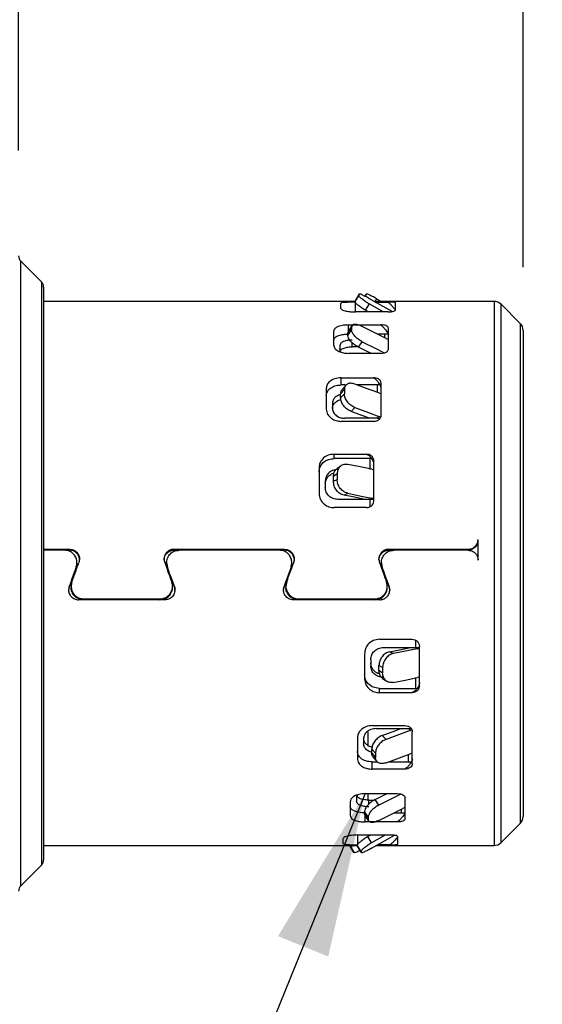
# Model space of a CAD drawing. Header units: millimetres. Extents: x 6 to 273, y 6 to 210.
# Tile 6 of 14: x 107 to 118, y 71 to 91. Entities that reach past the tile are written whole.
import ezdxf

# ---------------------------------------------------------------- set-up
doc = ezdxf.new("R2010")
doc.units = ezdxf.units.MM
doc.linetypes.add('SLD-Solid', pattern=[0])
doc.layers.add('DIMENSIONS', color=140, linetype='SLD-Solid', lineweight=25)
doc.layers.add('TEXT', color=140, linetype='SLD-Solid', lineweight=25)
doc.styles.add('SLDTEXTSTYLE0', font='TXT', dxfattribs={"width": 0.7})
doc.dimstyles.new('SLDDIMSTYLE0', dxfattribs={"dimtxt": 2.158008, "dimasz": 3.302, "dimexe": 0, "dimexo": 0.0625, "dimgap": 0.539502, "dimtad": 0, "dimtih": 1, "dimtoh": 1, "dimdec": 1, "dimrnd": 1e-09, "dimzin": 4, "dimdsep": 46, "dimtxsty": 'SLDTEXTSTYLE0', "dimsah": 1, "dimcen": 0.09, "dimadec": 0, "dimazin": 1, "dimtfac": 1, "dimtdec": 1, "dimtofl": 0, "dimtmove": 0, "dimatfit": 3, "dimfxl": 0, "dimfrac": 2, "dimtolj": 1, "dimtzin": 12, "dimarcsym": 0})
doc.dimstyles.new('SLDDIMSTYLE1', dxfattribs={"dimtxt": 2.158008, "dimasz": 3.302, "dimexe": 0, "dimexo": 0.0625, "dimgap": 0.539502, "dimtad": 0, "dimtih": 1, "dimtoh": 1, "dimdec": 1, "dimrnd": 1e-09, "dimzin": 12, "dimdsep": 46, "dimtxsty": 'SLDTEXTSTYLE0', "dimsah": 1, "dimcen": 0.09, "dimadec": 0, "dimazin": 3, "dimtfac": 1, "dimtdec": 1, "dimtofl": 0, "dimtmove": 0, "dimatfit": 3, "dimfxl": 0, "dimfrac": 2, "dimtolj": 1, "dimtzin": 12, "dimarcsym": 0})
doc.dimstyles.new('SLDDIMSTYLE2', dxfattribs={"dimtxt": 0.18, "dimasz": 3.302, "dimexe": 0, "dimexo": 0.0625, "dimgap": 0, "dimtad": 0, "dimtih": 1, "dimtoh": 1, "dimdec": 0, "dimrnd": 1e-09, "dimzin": 0, "dimdsep": 46, "dimtxsty": 'Standard', "dimsah": 1, "dimcen": 0.09, "dimadec": 0, "dimazin": 0, "dimtfac": 3.302, "dimtdec": 0, "dimtofl": 0, "dimtmove": 0, "dimatfit": 3, "dimfxl": 0, "dimfrac": 2, "dimtolj": 1, "dimtzin": 0, "dimarcsym": 0})

# ---------------------------------------------------------------- blocks, each defined once
blk = doc.blocks.new('_D_1')
at = {"layer": 'DIMENSIONS'}
for p, q in [((67.243, 85.948), (67.243, 110.845)), ((117.243, 86.239), (117.243, 110.845)), ((67.243, 107.67), (88.231, 107.67)), ((91.155, 107.67), (90.43, 107.67)), ((90.43, 107.67), (90.43, 104.241)), ((97.568, 107.67), (98.292, 107.67)), ((98.292, 107.67), (98.292, 104.241)), ((117.243, 107.67), (100.492, 107.67)), ((90.43, 104.241), (91.155, 104.241)), ((98.292, 104.241), (97.568, 104.241))]:
    blk.add_line(p, q, dxfattribs=at)
for points in [[(67.243, 107.67), (70.545, 107.162), (70.545, 108.178)], [(117.243, 107.67), (113.941, 108.178), (113.941, 107.162)]]:
    blk.add_solid(points, dxfattribs=at)
at = {"layer": 'DIMENSIONS', "char_height": 2.1167, "attachment_point": 1, "style": 'SLDTEXTSTYLE0'}
for s, insert in [('50.0', (91.155, 110.882)), ('1.97', (91.155, 106.969))]:
    blk.add_mtext(s, dxfattribs=dict(at, insert=insert))
blk = doc.blocks.new('_D_2')
at = {"layer": 'DIMENSIONS'}
for p, q in [((107.143, 88.572), (107.143, 102.082)), ((117.243, 86.239), (117.243, 102.082)), ((107.143, 98.907), (117.243, 98.907)), ((117.243, 98.907), (121.83, 98.907)), ((124.754, 98.907), (124.029, 98.907)), ((124.029, 98.907), (124.029, 95.477)), ((131.167, 98.907), (131.892, 98.907)), ((131.892, 98.907), (131.892, 95.477)), ((124.029, 95.477), (124.754, 95.477)), ((131.892, 95.477), (131.167, 95.477))]:
    blk.add_line(p, q, dxfattribs=at)
for points in [[(107.143, 98.907), (110.445, 98.399), (110.445, 99.415)], [(117.243, 98.907), (113.941, 99.415), (113.941, 98.399)]]:
    blk.add_solid(points, dxfattribs=at)
at = {"layer": 'DIMENSIONS', "char_height": 2.1167, "attachment_point": 1, "style": 'SLDTEXTSTYLE0'}
for s, insert in [('10.1', (124.754, 102.119)), ('0.40', (124.754, 98.206))]:
    blk.add_mtext(s, dxfattribs=dict(at, insert=insert))
blk = doc.blocks.new('_D_3')
at = {"layer": 'DIMENSIONS'}
for p, q in [((117.93, 85.552), (133.449, 85.552)), ((130.274, 85.552), (130.274, 74.652)), ((117.93, 74.652), (133.449, 74.652)), ((130.274, 69.436), (130.274, 74.652)), ((136.624, 69.436), (130.274, 69.436)), ((139.704, 69.436), (138.979, 69.436)), ((138.979, 69.436), (138.979, 66.006)), ((146.117, 69.436), (146.841, 69.436)), ((146.841, 69.436), (146.841, 66.006)), ((138.979, 66.006), (139.704, 66.006)), ((146.841, 66.006), (146.117, 66.006))]:
    blk.add_line(p, q, dxfattribs=at)
for points in [[(130.274, 85.552), (129.766, 82.25), (130.782, 82.25)], [(130.274, 74.652), (130.782, 77.954), (129.766, 77.954)]]:
    blk.add_solid(points, dxfattribs=at)
at = {"layer": 'DIMENSIONS', "char_height": 2.1167, "attachment_point": 1, "style": 'SLDTEXTSTYLE0'}
for s, insert in [('%%c', (138.075, 72.648)), ('10.9', (141.333, 72.648)), ('0.43', (139.704, 68.735))]:
    blk.add_mtext(s, dxfattribs=dict(at, insert=insert))

msp = doc.modelspace()

# ---------------------------------------------------------------- linework, layer by layer
for p, q in [((107.599, 85.946), (107.187, 86.358)), ((107.187, 73.846), (107.187, 86.358)), ((107.599, 85.946), (107.599, 74.258)), ((107.643, 85.839), (107.643, 80.102)), ((113.953, 85.692), (113.878, 85.563)), ((113.878, 85.545), (113.953, 85.672)), ((113.953, 85.692), (113.953, 85.672)), ((113.961, 85.702), (113.955, 85.693)), ((114.076, 85.654), (114.098, 85.692)), ((114.106, 85.702), (114.077, 85.653)), ((114.279, 85.552), (114.31, 85.606)), ((114.31, 85.606), (114.406, 85.552)), ((113.878, 85.552), (107.643, 85.552)), ((113.59, 85.509), (113.59, 85.415)), ((113.878, 85.545), (113.878, 85.563)), ((113.89, 85.34), (113.89, 85.538)), ((114.09, 85.373), (114.165, 85.5)), ((116.66, 85.552), (114.261, 85.552)), ((114.284, 85.538), (114.54, 85.538)), ((114.69, 85.38), (114.69, 85.526)), ((116.66, 85.552), (116.66, 74.652)), ((117.185, 85.11), (116.802, 85.493)), ((116.802, 83.914), (116.802, 85.493)), ((114.54, 85.34), (113.89, 85.34)), ((114.148, 85.34), (114.09, 85.373)), ((113.809, 85.038), (113.734, 84.921)), ((113.821, 85.073), (113.743, 84.951)), ((113.746, 85.08), (114.396, 85.08)), ((113.746, 84.957), (113.746, 85.08)), ((113.809, 85.038), (113.809, 84.98)), ((114.546, 84.597), (114.546, 85.018)), ((117.185, 85.11), (117.185, 83.643)), ((113.446, 84.951), (113.446, 84.68)), ((113.734, 84.871), (113.809, 84.98)), ((113.747, 84.952), (113.734, 84.921)), ((113.734, 84.871), (113.734, 84.921)), ((114.542, 84.898), (114.323, 84.898)), ((114.466, 84.898), (114.466, 84.829)), ((117.243, 84.969), (117.243, 75.234)), ((113.571, 84.661), (113.571, 84.592)), ((113.821, 84.643), (113.821, 84.725)), ((113.931, 84.643), (113.821, 84.643)), ((113.946, 84.633), (114.021, 84.742)), ((114.502, 84.809), (114.546, 84.786)), ((114.396, 84.511), (113.746, 84.511)), ((113.601, 84.022), (114.251, 84.022)), ((113.601, 83.878), (113.601, 84.022)), ((113.678, 83.878), (113.601, 83.878)), ((113.69, 83.869), (113.611, 83.775)), ((114.38, 83.878), (113.921, 83.878)), ((114.321, 83.878), (114.321, 83.731)), ((114.401, 83.272), (114.401, 83.916)), ((116.802, 74.71), (116.802, 83.914)), ((113.301, 83.808), (113.301, 83.393)), ((113.664, 83.788), (113.589, 83.699)), ((113.589, 83.622), (113.664, 83.699)), ((113.589, 83.622), (113.589, 83.699)), ((113.664, 83.788), (113.664, 83.699)), ((114.357, 83.717), (114.401, 83.699)), ((117.185, 83.643), (117.185, 75.093)), ((113.426, 83.513), (113.426, 83.407)), ((113.801, 83.347), (113.876, 83.425)), ((114.357, 83.245), (114.322, 83.21)), ((114.393, 83.233), (114.357, 83.245)), ((114.251, 83.149), (113.601, 83.149)), ((114.321, 83.21), (113.676, 83.21)), ((113.457, 82.491), (114.107, 82.491)), ((113.457, 82.403), (113.457, 82.491)), ((114.214, 82.403), (113.457, 82.403)), ((113.598, 82.258), (113.52, 82.204)), ((114.177, 82.403), (114.177, 82.185)), ((114.257, 81.565), (114.257, 82.355)), ((113.157, 82.217), (113.157, 81.709)), ((113.52, 82.094), (113.445, 82.042)), ((113.52, 82.094), (113.52, 81.985)), ((114.213, 82.189), (114.257, 82.179)), ((113.282, 81.953), (113.282, 81.824)), ((113.445, 81.948), (113.445, 82.042)), ((113.445, 81.948), (113.52, 81.985)), ((113.657, 81.669), (113.732, 81.707)), ((114.177, 81.586), (113.532, 81.586)), ((114.213, 81.611), (114.162, 81.586)), ((114.177, 81.586), (114.177, 81.44)), ((114.257, 81.603), (114.213, 81.611)), ((114.107, 81.42), (113.457, 81.42)), ((116.343, 80.368), (116.343, 80.785)), ((107.643, 80.587), (108.162, 80.587)), ((108.162, 80.569), (107.643, 80.569)), ((108.062, 80.567), (107.643, 80.567)), ((108.162, 80.587), (108.162, 80.569)), ((110.256, 80.587), (112.462, 80.587)), ((110.256, 80.569), (110.256, 80.587)), ((110.329, 80.569), (110.256, 80.569)), ((112.362, 80.567), (110.356, 80.567)), ((112.462, 80.569), (112.389, 80.569)), ((112.462, 80.587), (112.462, 80.569)), ((114.556, 80.587), (116.143, 80.587)), ((114.556, 80.569), (114.556, 80.587)), ((116.143, 80.569), (114.556, 80.569)), ((116.143, 80.567), (114.656, 80.567)), ((116.143, 80.587), (116.143, 80.569)), ((108.309, 80.3), (108.297, 80.214)), ((108.312, 80.298), (108.312, 80.317)), ((110.106, 80.319), (110.106, 80.298)), ((110.109, 80.3), (110.121, 80.214)), ((112.609, 80.3), (112.597, 80.214)), ((112.612, 80.298), (112.612, 80.317)), ((114.406, 80.317), (114.406, 80.298)), ((114.409, 80.3), (114.421, 80.214)), ((107.643, 80.102), (107.643, 74.364)), ((108.297, 80.231), (108.297, 80.214)), ((110.121, 80.214), (110.121, 80.231)), ((112.597, 80.231), (112.597, 80.214)), ((114.421, 80.214), (114.421, 80.231)), ((108.147, 79.757), (108.157, 79.826)), ((108.157, 79.826), (108.157, 79.843)), ((108.194, 79.845), (108.194, 79.827)), ((110.223, 79.827), (110.223, 79.846)), ((110.261, 79.843), (110.261, 79.826)), ((112.447, 79.757), (112.457, 79.826)), ((112.457, 79.826), (112.457, 79.843)), ((112.494, 79.845), (112.494, 79.827)), ((114.523, 79.827), (114.523, 79.846)), ((114.561, 79.843), (114.561, 79.826)), ((114.561, 79.826), (114.573, 79.757)), ((110.073, 79.572), (108.344, 79.572)), ((108.444, 79.593), (109.973, 79.593)), ((108.444, 79.575), (108.444, 79.593)), ((109.973, 79.575), (108.444, 79.575)), ((109.973, 79.593), (109.973, 79.575)), ((114.373, 79.572), (112.644, 79.572)), ((112.744, 79.593), (114.273, 79.593)), ((112.744, 79.575), (112.744, 79.593)), ((114.273, 79.575), (112.744, 79.575)), ((114.273, 79.593), (114.273, 79.575)), ((114.368, 78.783), (115.018, 78.783)), ((115.088, 78.763), (115.088, 78.618)), ((114.443, 78.618), (115.088, 78.618)), ((114.643, 78.497), (114.568, 78.534)), ((115.073, 78.618), (115.124, 78.593)), ((115.124, 78.593), (115.168, 78.6)), ((115.168, 77.848), (115.168, 78.638)), ((114.068, 78.494), (114.068, 77.986)), ((114.193, 78.38), (114.193, 78.25)), ((114.431, 78.218), (114.356, 78.255)), ((114.356, 78.161), (114.356, 78.255)), ((114.356, 78.161), (114.431, 78.109)), ((114.431, 78.218), (114.431, 78.109)), ((114.431, 77.999), (114.509, 77.945)), ((115.088, 78.018), (115.088, 77.8)), ((115.168, 78.024), (115.124, 78.014)), ((114.368, 77.8), (115.125, 77.8)), ((114.368, 77.712), (114.368, 77.8)), ((115.018, 77.712), (114.368, 77.712)), ((114.143, 76.639), (114.143, 76.928)), ((114.224, 77.054), (114.874, 77.054)), ((114.299, 76.994), (114.944, 76.994)), ((114.945, 76.994), (114.98, 76.958)), ((114.98, 76.958), (115.015, 76.97)), ((115.024, 76.287), (115.024, 76.931)), ((113.924, 76.81), (113.924, 76.396)), ((114.049, 76.796), (114.049, 76.69)), ((114.499, 76.778), (114.424, 76.856)), ((114.287, 76.504), (114.212, 76.581)), ((114.212, 76.504), (114.212, 76.581)), ((114.212, 76.504), (114.287, 76.415)), ((114.234, 76.428), (114.313, 76.334)), ((114.287, 76.504), (114.287, 76.415)), ((114.944, 76.472), (114.944, 76.325)), ((115.024, 76.504), (114.98, 76.486)), ((114.224, 76.325), (114.328, 76.325)), ((114.224, 76.181), (114.224, 76.325)), ((114.874, 76.181), (114.224, 76.181)), ((114.544, 76.325), (115.003, 76.325)), ((113.904, 75.612), (113.904, 75.542)), ((114.079, 75.692), (114.729, 75.692)), ((114.143, 75.547), (114.143, 75.692)), ((114.154, 75.56), (114.264, 75.56)), ((114.154, 75.478), (114.154, 75.56)), ((114.279, 75.57), (114.524, 75.692)), ((114.354, 75.461), (114.279, 75.57)), ((114.879, 75.186), (114.879, 75.606)), ((113.779, 75.523), (113.779, 75.252)), ((114.799, 75.374), (114.799, 75.305)), ((114.879, 75.418), (114.835, 75.395)), ((114.142, 75.223), (114.067, 75.332)), ((114.067, 75.282), (114.067, 75.332)), ((114.067, 75.282), (114.142, 75.166)), ((114.08, 75.251), (114.067, 75.282)), ((114.076, 75.252), (114.154, 75.13)), ((114.079, 75.123), (114.079, 75.246)), ((114.142, 75.223), (114.142, 75.166)), ((114.656, 75.305), (114.875, 75.305)), ((114.729, 75.123), (114.079, 75.123)), ((116.802, 74.71), (117.185, 75.093)), ((113.635, 74.788), (113.635, 74.694)), ((113.935, 74.863), (114.585, 74.863)), ((113.935, 74.665), (113.935, 74.863)), ((114.135, 74.83), (114.193, 74.863)), ((114.21, 74.704), (114.135, 74.83)), ((114.735, 74.677), (114.735, 74.823)), ((107.643, 74.652), (113.923, 74.652)), ((113.778, 74.652), (113.778, 74.641)), ((113.853, 74.511), (113.778, 74.641)), ((113.782, 74.637), (113.861, 74.502)), ((113.998, 74.532), (113.923, 74.658)), ((113.923, 74.641), (113.923, 74.658)), ((113.923, 74.641), (113.998, 74.511)), ((114.306, 74.652), (116.66, 74.652)), ((114.585, 74.665), (114.329, 74.665)), ((113.998, 74.532), (113.998, 74.511)), ((114, 74.51), (114.006, 74.502)), ((107.187, 73.846), (107.599, 74.258))]:
    msp.add_line(p, q)
at = {"flags": 128}
for points in [[(114.619, 85.348), (114.378, 85.485), (114.165, 85.606)], [(114.165, 85.5), (114.435, 85.346), (114.444, 85.34)], [(114.502, 84.809), (114.234, 84.942), (114.021, 85.049)], [(114.191, 84.511), (114.159, 84.527), (113.946, 84.633)], [(114.021, 84.742), (114.291, 84.606), (114.463, 84.52)], [(114.357, 83.717), (114.089, 83.816), (113.876, 83.895)], [(114.17, 83.21), (114.014, 83.268), (113.801, 83.347)], [(113.876, 83.425), (114.146, 83.324), (114.357, 83.245)], [(114.213, 82.189), (113.945, 82.241), (113.732, 82.283)], [(114.257, 82.182), (114.255, 82.182), (114.238, 82.183)], [(114.077, 81.586), (113.87, 81.627), (113.657, 81.669)], [(113.732, 81.707), (114.002, 81.653), (114.213, 81.611)], [(114.568, 78.534), (114.838, 78.588), (114.988, 78.618)], [(115.124, 78.593), (114.856, 78.539), (114.643, 78.497)], [(114.643, 77.92), (114.913, 77.973), (115.124, 78.014)], [(115.149, 78.02), (115.166, 78.021), (115.168, 78.021)], [(114.424, 76.856), (114.694, 76.957), (114.793, 76.994)], [(114.98, 76.958), (114.712, 76.858), (114.499, 76.778)], [(114.499, 76.309), (114.769, 76.409), (114.98, 76.486)], [(114.795, 75.682), (114.567, 75.568), (114.354, 75.461)], [(114.354, 75.155), (114.624, 75.289), (114.835, 75.395)], [(114.489, 74.863), (114.423, 74.825), (114.21, 74.704)], [(114.21, 74.597), (114.48, 74.751), (114.665, 74.856)]]:
    msp.add_lwpolyline(points, dxfattribs=at)
for centre, radius, start, end in [((107.293, 86.464), 0.15, 180, 225.0001), ((107.493, 85.839), 0.15, 0.0005, 44.998), ((116.66, 85.352), 0.2, 44.9995, 89.9999), ((117.043, 84.969), 0.2, 0.0012, 44.9999), ((114.321, 82.54), 0.669, 85.4536, 90.005), ((114.178, 80.206), 1.38, 86.6984, 90.0187), ((115.089, 80.005), 1.387, 269.9895, 273.1469), ((114.944, 77.663), 0.669, 269.9951, 274.5866), ((117.043, 75.234), 0.2, 315.0001, 359.9988), ((116.66, 74.852), 0.2, 270.0001, 315.0005), ((107.493, 74.364), 0.15, 315.002, 359.9995), ((107.293, 73.739), 0.15, 134.9999, 180)]:
    msp.add_arc(centre, radius, start, end)
for points, knots in [([(114.165, 85.606), (114.138, 85.622), (114.089, 85.65), (114.024, 85.676), (113.979, 85.703), (113.958, 85.694), (113.953, 85.692)], [0, 0, 0, 0, 0.396596, 0.7221, 0.927417, 1, 1, 1, 1]), ([(114.165, 85.5), (114.138, 85.516), (114.085, 85.547), (114.021, 85.596), (113.972, 85.634), (113.958, 85.662), (113.953, 85.672)], [0, 0, 0, 0, 0.347932, 0.658557, 0.885153, 1, 1, 1, 1]), ([(114.31, 85.606), (114.283, 85.622), (114.234, 85.65), (114.169, 85.675), (114.127, 85.703), (114.109, 85.696), (114.107, 85.695)], [0, 0, 0, 0, 0.414002, 0.753793, 0.968139, 1, 1, 1, 1]), ([(113.89, 85.538), (113.847, 85.538), (113.77, 85.538), (113.678, 85.53), (113.616, 85.528), (113.596, 85.513), (113.59, 85.509)], [0, 0, 0, 0, 0.419779, 0.760013, 0.930182, 1, 1, 1, 1]), ([(113.59, 85.415), (113.599, 85.404), (113.626, 85.371), (113.702, 85.359), (113.792, 85.342), (113.856, 85.341), (113.89, 85.34)], [0, 0, 0, 0, 0.129872, 0.395062, 0.679998, 1, 1, 1, 1]), ([(114.09, 85.373), (114.063, 85.39), (114.01, 85.421), (113.946, 85.47), (113.897, 85.508), (113.883, 85.536), (113.878, 85.545)], [0, 0, 0, 0, 0.348002, 0.658771, 0.88536, 1, 1, 1, 1]), ([(114.69, 85.526), (114.686, 85.528), (114.669, 85.536), (114.634, 85.535), (114.589, 85.538), (114.557, 85.538), (114.54, 85.538)], [0, 0, 0, 0, 0.101907, 0.3681352, 0.664219, 1, 1, 1, 1]), ([(114.69, 85.376), (114.689, 85.379), (114.683, 85.389), (114.666, 85.407), (114.638, 85.439), (114.594, 85.484), (114.56, 85.519), (114.54, 85.538)], [0, 0, 0, 0, 0.045293, 0.156165, 0.335036, 0.627707, 1, 1, 1, 1]), ([(114.54, 85.34), (114.562, 85.341), (114.601, 85.342), (114.647, 85.352), (114.68, 85.362), (114.688, 85.375), (114.69, 85.38)], [0, 0, 0, 0, 0.398606, 0.727452, 0.902538, 1, 1, 1, 1]), ([(113.746, 85.08), (113.703, 85.078), (113.624, 85.075), (113.528, 85.045), (113.461, 85.005), (113.451, 84.967), (113.446, 84.951)], [0, 0, 0, 0, 0.366641, 0.677178, 0.860282, 1, 1, 1, 1]), ([(114.021, 85.049), (113.994, 85.061), (113.946, 85.082), (113.88, 85.095), (113.82, 85.083), (113.812, 85.052), (113.809, 85.038)], [0, 0, 0, 0, 0.355608, 0.637768, 0.832747, 1, 1, 1, 1]), ([(114.546, 85.018), (114.542, 85.027), (114.533, 85.052), (114.491, 85.067), (114.446, 85.079), (114.413, 85.08), (114.396, 85.08)], [0, 0, 0, 0, 0.177568, 0.440292, 0.705821, 1, 1, 1, 1]), ([(114.396, 85.08), (114.413, 85.064), (114.445, 85.034), (114.485, 84.988), (114.516, 84.947), (114.539, 84.912), (114.544, 84.889), (114.546, 84.88)], [0, 0, 0, 0, 0.276739, 0.519341, 0.720277, 0.894211, 1, 1, 1, 1]), ([(113.446, 84.768), (113.454, 84.789), (113.472, 84.839), (113.556, 84.872), (113.647, 84.894), (113.712, 84.896), (113.746, 84.898)], [0, 0, 0, 0, 0.182893, 0.444836, 0.708295, 1, 1, 1, 1]), ([(113.946, 84.633), (113.918, 84.649), (113.863, 84.681), (113.798, 84.743), (113.748, 84.806), (113.738, 84.852), (113.734, 84.871)], [0, 0, 0, 0, 0.2924755, 0.5773203, 0.8199712, 1, 1, 1, 1]), ([(114.021, 84.742), (113.993, 84.758), (113.938, 84.79), (113.873, 84.852), (113.823, 84.914), (113.813, 84.96), (113.809, 84.98)], [0, 0, 0, 0, 0.292454, 0.577187, 0.81984, 1, 1, 1, 1]), ([(113.446, 84.68), (113.453, 84.655), (113.47, 84.597), (113.553, 84.548), (113.646, 84.516), (113.712, 84.513), (113.746, 84.511)], [0, 0, 0, 0, 0.204526, 0.47179, 0.7254, 1, 1, 1, 1]), ([(113.821, 84.778), (113.785, 84.776), (113.719, 84.772), (113.639, 84.746), (113.583, 84.708), (113.575, 84.675), (113.571, 84.661)], [0, 0, 0, 0, 0.3604163, 0.6684185, 0.8538465, 1, 1, 1, 1]), ([(113.591, 84.569), (113.592, 84.572), (113.604, 84.599), (113.664, 84.619), (113.738, 84.64), (113.793, 84.642), (113.821, 84.643)], [0, 0, 0, 0, 0.039051, 0.35097, 0.659702, 1, 1, 1, 1]), ([(113.596, 84.537), (113.594, 84.539), (113.578, 84.551), (113.574, 84.573), (113.571, 84.592)], [0, 0, 0, 0, 0.125268, 1, 1, 1, 1]), ([(114.396, 84.511), (114.418, 84.512), (114.458, 84.515), (114.507, 84.536), (114.54, 84.565), (114.544, 84.587), (114.546, 84.597)], [0, 0, 0, 0, 0.343214, 0.645353, 0.838804, 1, 1, 1, 1]), ([(113.601, 84.022), (113.558, 84.018), (113.475, 84.011), (113.376, 83.958), (113.313, 83.886), (113.305, 83.833), (113.301, 83.808)], [0, 0, 0, 0, 0.3193127, 0.6101314, 0.8123136, 1, 1, 1, 1]), ([(113.301, 83.664), (113.308, 83.696), (113.321, 83.766), (113.405, 83.833), (113.5, 83.871), (113.567, 83.876), (113.601, 83.878)], [0, 0, 0, 0, 0.239925, 0.508601, 0.74697, 1, 1, 1, 1]), ([(113.876, 83.895), (113.849, 83.902), (113.8, 83.917), (113.725, 83.904), (113.672, 83.856), (113.666, 83.811), (113.664, 83.788)], [0, 0, 0, 0, 0.293077, 0.54071, 0.761521, 1, 1, 1, 1]), ([(114.401, 83.916), (114.398, 83.932), (114.391, 83.966), (114.349, 83.999), (114.302, 84.019), (114.268, 84.021), (114.251, 84.022)], [0, 0, 0, 0, 0.236546, 0.505579, 0.745323, 1, 1, 1, 1]), ([(114.401, 83.808), (114.4, 83.819), (114.397, 83.843), (114.38, 83.881), (114.351, 83.926), (114.309, 83.976), (114.271, 84.006), (114.251, 84.022)], [0, 0, 0, 0, 0.117558, 0.270167, 0.457672, 0.715046, 1, 1, 1, 1]), ([(113.573, 83.682), (113.572, 83.681), (113.538, 83.676), (113.488, 83.641), (113.436, 83.58), (113.429, 83.535), (113.426, 83.513)], [0, 0, 0, 0, 0.0155156, 0.4319488, 0.7252363, 1, 1, 1, 1]), ([(113.616, 83.776), (113.612, 83.772), (113.591, 83.754), (113.59, 83.723), (113.589, 83.699)], [0, 0, 0, 0, 0.187383, 1, 1, 1, 1]), ([(113.876, 83.425), (113.848, 83.438), (113.79, 83.466), (113.724, 83.535), (113.675, 83.614), (113.667, 83.672), (113.664, 83.699)], [0, 0, 0, 0, 0.256124, 0.52249, 0.776275, 1, 1, 1, 1]), ([(113.426, 83.409), (113.431, 83.438), (113.442, 83.497), (113.512, 83.554), (113.566, 83.581), (113.595, 83.585), (113.596, 83.585)], [0, 0, 0, 0, 0.319344, 0.672546, 0.981887, 1, 1, 1, 1]), ([(113.801, 83.347), (113.773, 83.361), (113.715, 83.389), (113.649, 83.458), (113.6, 83.536), (113.592, 83.595), (113.589, 83.622)], [0, 0, 0, 0, 0.256106, 0.522549, 0.776345, 1, 1, 1, 1]), ([(113.301, 83.393), (113.307, 83.357), (113.32, 83.282), (113.402, 83.204), (113.499, 83.158), (113.567, 83.152), (113.601, 83.149)], [0, 0, 0, 0, 0.251056, 0.525088, 0.758171, 1, 1, 1, 1]), ([(113.426, 83.407), (113.431, 83.378), (113.442, 83.317), (113.511, 83.254), (113.591, 83.216), (113.648, 83.212), (113.676, 83.21)], [0, 0, 0, 0, 0.247339, 0.520664, 0.755331, 1, 1, 1, 1]), ([(114.251, 83.149), (114.273, 83.151), (114.316, 83.156), (114.365, 83.188), (114.396, 83.229), (114.399, 83.258), (114.401, 83.272)], [0, 0, 0, 0, 0.30425, 0.591668, 0.801351, 1, 1, 1, 1]), ([(113.457, 82.491), (113.413, 82.486), (113.327, 82.476), (113.228, 82.405), (113.168, 82.314), (113.161, 82.249), (113.157, 82.217)], [0, 0, 0, 0, 0.291014, 0.572973, 0.787858, 1, 1, 1, 1]), ([(114.257, 82.355), (114.254, 82.375), (114.248, 82.416), (114.208, 82.46), (114.159, 82.486), (114.125, 82.489), (114.107, 82.491)], [0, 0, 0, 0, 0.267791, 0.543682, 0.769371, 1, 1, 1, 1]), ([(114.257, 82.289), (114.256, 82.302), (114.254, 82.329), (114.237, 82.37), (114.208, 82.414), (114.166, 82.458), (114.127, 82.48), (114.107, 82.491)], [0, 0, 0, 0, 0.143003, 0.309267, 0.497731, 0.741082, 1, 1, 1, 1]), ([(113.157, 82.13), (113.163, 82.17), (113.175, 82.253), (113.256, 82.342), (113.354, 82.394), (113.423, 82.4), (113.457, 82.403)], [0, 0, 0, 0, 0.269492, 0.545212, 0.770207, 1, 1, 1, 1]), ([(113.732, 82.283), (113.705, 82.285), (113.651, 82.29), (113.577, 82.25), (113.528, 82.18), (113.523, 82.123), (113.52, 82.094)], [0, 0, 0, 0, 0.249868, 0.488078, 0.733165, 1, 1, 1, 1]), ([(113.532, 82.185), (113.496, 82.181), (113.424, 82.172), (113.341, 82.112), (113.291, 82.035), (113.285, 81.98), (113.282, 81.953)], [0, 0, 0, 0, 0.2888938, 0.5705605, 0.7863899, 1, 1, 1, 1]), ([(113.282, 81.894), (113.287, 81.928), (113.297, 81.998), (113.365, 82.071), (113.423, 82.108), (113.455, 82.113), (113.458, 82.113)], [0, 0, 0, 0, 0.338911, 0.684489, 0.964512, 1, 1, 1, 1]), ([(113.445, 82.042), (113.448, 82.071), (113.454, 82.126), (113.488, 82.186), (113.518, 82.2), (113.524, 82.203)], [0, 0, 0, 0, 0.465842, 0.893661, 1, 1, 1, 1]), ([(113.657, 81.669), (113.629, 81.679), (113.57, 81.698), (113.503, 81.767), (113.455, 81.852), (113.448, 81.916), (113.445, 81.948)], [0, 0, 0, 0, 0.235951, 0.488761, 0.747776, 1, 1, 1, 1]), ([(113.732, 81.707), (113.704, 81.716), (113.645, 81.736), (113.578, 81.804), (113.53, 81.889), (113.523, 81.953), (113.52, 81.985)], [0, 0, 0, 0, 0.2360001, 0.4887591, 0.7477549, 1, 1, 1, 1]), ([(113.157, 81.709), (113.163, 81.667), (113.175, 81.581), (113.255, 81.487), (113.354, 81.43), (113.423, 81.423), (113.457, 81.42)], [0, 0, 0, 0, 0.273984, 0.552596, 0.775471, 1, 1, 1, 1]), ([(113.532, 81.586), (113.5, 81.589), (113.435, 81.596), (113.352, 81.651), (113.294, 81.73), (113.286, 81.792), (113.282, 81.824)], [0, 0, 0, 0, 0.2558914, 0.5088057, 0.7567017, 1, 1, 1, 1]), ([(114.107, 81.42), (114.129, 81.423), (114.173, 81.428), (114.222, 81.467), (114.252, 81.515), (114.255, 81.548), (114.257, 81.565)], [0, 0, 0, 0, 0.284061, 0.565019, 0.783484, 1, 1, 1, 1]), ([(116.143, 80.587), (116.169, 80.59), (116.222, 80.596), (116.288, 80.642), (116.334, 80.707), (116.34, 80.759), (116.343, 80.785)], [0, 0, 0, 0, 0.250676, 0.501128, 0.750943, 1, 1, 1, 1]), ([(116.293, 80.637), (116.302, 80.649), (116.319, 80.672), (116.338, 80.718), (116.341, 80.752), (116.343, 80.772)], [0, 0, 0, 0, 0.303304, 0.586813, 1, 1, 1, 1]), ([(108.297, 80.231), (108.304, 80.261), (108.319, 80.319), (108.3, 80.409), (108.251, 80.491), (108.168, 80.554), (108.097, 80.562), (108.062, 80.567)], [0, 0, 0, 0, 0.1871682, 0.373966, 0.5605989, 0.7802592, 1, 1, 1, 1]), ([(108.162, 80.587), (108.186, 80.584), (108.234, 80.579), (108.296, 80.54), (108.344, 80.481), (108.369, 80.401), (108.356, 80.346), (108.35, 80.319)], [0, 0, 0, 0, 0.186907, 0.373697, 0.560395, 0.780024, 1, 1, 1, 1]), ([(108.362, 80.37), (108.362, 80.37), (108.366, 80.394), (108.351, 80.443), (108.313, 80.508), (108.246, 80.559), (108.19, 80.566), (108.162, 80.569)], [0, 0, 0, 0, 0.006064, 0.234446, 0.462718, 0.731235, 1, 1, 1, 1]), ([(110.256, 80.587), (110.232, 80.584), (110.184, 80.579), (110.121, 80.54), (110.074, 80.481), (110.049, 80.401), (110.061, 80.346), (110.068, 80.319)], [0, 0, 0, 0, 0.187081, 0.373905, 0.560515, 0.780027, 1, 1, 1, 1]), ([(110.057, 80.37), (110.057, 80.379), (110.057, 80.405), (110.069, 80.445), (110.094, 80.493), (110.135, 80.533), (110.193, 80.563), (110.233, 80.567), (110.256, 80.569)], [0, 0, 0, 0, 0.095084, 0.245165, 0.389472, 0.613574, 0.786658, 1, 1, 1, 1]), ([(110.121, 80.231), (110.115, 80.252), (110.103, 80.292), (110.106, 80.355), (110.122, 80.411), (110.155, 80.473), (110.209, 80.524), (110.281, 80.56), (110.329, 80.564), (110.356, 80.567)], [0, 0, 0, 0, 0.133643, 0.261655, 0.38406, 0.50089, 0.698678, 0.836535, 1, 1, 1, 1]), ([(112.597, 80.231), (112.604, 80.261), (112.619, 80.319), (112.6, 80.409), (112.551, 80.491), (112.468, 80.554), (112.397, 80.562), (112.362, 80.567)], [0, 0, 0, 0, 0.18717, 0.373969, 0.560603, 0.780262, 1, 1, 1, 1]), ([(112.462, 80.587), (112.486, 80.584), (112.534, 80.579), (112.596, 80.54), (112.644, 80.481), (112.669, 80.401), (112.656, 80.346), (112.65, 80.319)], [0, 0, 0, 0, 0.186907, 0.373697, 0.560398, 0.780026, 1, 1, 1, 1]), ([(112.662, 80.37), (112.662, 80.37), (112.666, 80.394), (112.651, 80.443), (112.613, 80.508), (112.546, 80.559), (112.49, 80.566), (112.462, 80.569)], [0, 0, 0, 0, 0.006064, 0.234446, 0.462721, 0.731234, 1, 1, 1, 1]), ([(114.556, 80.587), (114.532, 80.584), (114.484, 80.579), (114.421, 80.54), (114.374, 80.481), (114.349, 80.401), (114.361, 80.346), (114.368, 80.319)], [0, 0, 0, 0, 0.187072, 0.373896, 0.560507, 0.780017, 1, 1, 1, 1]), ([(114.357, 80.37), (114.357, 80.379), (114.357, 80.405), (114.369, 80.445), (114.394, 80.493), (114.435, 80.533), (114.493, 80.563), (114.533, 80.567), (114.556, 80.569)], [0, 0, 0, 0, 0.095084, 0.245166, 0.389475, 0.613548, 0.786638, 1, 1, 1, 1]), ([(114.421, 80.231), (114.413, 80.261), (114.399, 80.319), (114.418, 80.41), (114.468, 80.491), (114.551, 80.554), (114.621, 80.562), (114.656, 80.567)], [0, 0, 0, 0, 0.187815, 0.375091, 0.562353, 0.782782, 1, 1, 1, 1]), ([(116.293, 80.637), (116.269, 80.615), (116.226, 80.577), (116.168, 80.572), (116.143, 80.569)], [0, 0, 0, 0, 0.558818, 1, 1, 1, 1]), ([(116.143, 80.567), (116.173, 80.563), (116.231, 80.556), (116.297, 80.502), (116.336, 80.437), (116.341, 80.391), (116.343, 80.368)], [0, 0, 0, 0, 0.279953, 0.559436, 0.779588, 1, 1, 1, 1]), ([(108.21, 79.931), (108.236, 80.004), (108.282, 80.133), (108.329, 80.262), (108.35, 80.319)], [0, 0, 0, 0, 0.560033, 1, 1, 1, 1]), ([(110.068, 80.319), (110.094, 80.246), (110.141, 80.117), (110.188, 79.988), (110.208, 79.931)], [0, 0, 0, 0, 0.559967, 1, 1, 1, 1]), ([(112.51, 79.931), (112.536, 80.004), (112.582, 80.133), (112.629, 80.262), (112.65, 80.319)], [0, 0, 0, 0, 0.560034, 1, 1, 1, 1]), ([(114.368, 80.319), (114.394, 80.246), (114.441, 80.117), (114.488, 79.988), (114.508, 79.931)], [0, 0, 0, 0, 0.559968, 1, 1, 1, 1]), ([(108.297, 80.231), (108.271, 80.159), (108.224, 80.03), (108.177, 79.9), (108.157, 79.843)], [0, 0, 0, 0, 0.560092, 1, 1, 1, 1]), ([(108.297, 80.214), (108.271, 80.142), (108.224, 80.012), (108.177, 79.883), (108.157, 79.826)], [0, 0, 0, 0, 0.5601265, 1, 1, 1, 1]), ([(110.261, 79.843), (110.235, 79.916), (110.188, 80.045), (110.141, 80.175), (110.121, 80.231)], [0, 0, 0, 0, 0.559908, 1, 1, 1, 1]), ([(110.261, 79.826), (110.235, 79.898), (110.188, 80.028), (110.141, 80.157), (110.121, 80.214)], [0, 0, 0, 0, 0.5598737, 1, 1, 1, 1]), ([(112.597, 80.231), (112.571, 80.159), (112.524, 80.03), (112.477, 79.9), (112.457, 79.843)], [0, 0, 0, 0, 0.56009, 1, 1, 1, 1]), ([(112.597, 80.214), (112.571, 80.142), (112.524, 80.012), (112.477, 79.883), (112.457, 79.826)], [0, 0, 0, 0, 0.560123, 1, 1, 1, 1]), ([(114.561, 79.843), (114.535, 79.916), (114.488, 80.045), (114.441, 80.175), (114.421, 80.231)], [0, 0, 0, 0, 0.559908, 1, 1, 1, 1]), ([(114.561, 79.826), (114.535, 79.898), (114.488, 80.028), (114.441, 80.157), (114.421, 80.214)], [0, 0, 0, 0, 0.559875, 1, 1, 1, 1]), ([(108.21, 79.931), (108.202, 79.902), (108.188, 79.843), (108.207, 79.752), (108.257, 79.669), (108.339, 79.606), (108.41, 79.597), (108.444, 79.593)], [0, 0, 0, 0, 0.187751, 0.37621, 0.564249, 0.783277, 1, 1, 1, 1]), ([(109.973, 79.593), (109.993, 79.594), (110.033, 79.597), (110.089, 79.619), (110.139, 79.653), (110.179, 79.698), (110.209, 79.752), (110.223, 79.811), (110.225, 79.873), (110.214, 79.912), (110.208, 79.931)], [0, 0, 0, 0, 0.123915, 0.24679, 0.371383, 0.496558, 0.622548, 0.748533, 0.874421, 1, 1, 1, 1]), ([(112.51, 79.931), (112.502, 79.902), (112.488, 79.843), (112.507, 79.752), (112.557, 79.669), (112.639, 79.606), (112.71, 79.597), (112.744, 79.593)], [0, 0, 0, 0, 0.1877493, 0.376208, 0.5642448, 0.7832734, 1, 1, 1, 1]), ([(114.273, 79.593), (114.293, 79.594), (114.333, 79.597), (114.389, 79.619), (114.439, 79.653), (114.479, 79.698), (114.509, 79.752), (114.523, 79.811), (114.525, 79.873), (114.514, 79.912), (114.508, 79.931)], [0, 0, 0, 0, 0.123918, 0.246797, 0.371382, 0.496559, 0.622551, 0.748535, 0.874421, 1, 1, 1, 1]), ([(108.157, 79.843), (108.151, 79.82), (108.139, 79.773), (108.154, 79.699), (108.194, 79.634), (108.261, 79.583), (108.317, 79.576), (108.344, 79.572)], [0, 0, 0, 0, 0.188148, 0.376747, 0.564638, 0.783379, 1, 1, 1, 1]), ([(108.444, 79.575), (108.415, 79.578), (108.356, 79.584), (108.277, 79.633), (108.219, 79.708), (108.19, 79.78), (108.197, 79.821), (108.198, 79.827)], [0, 0, 0, 0, 0.22492, 0.451844, 0.681222, 0.952368, 1, 1, 1, 1]), ([(109.973, 79.575), (110.003, 79.578), (110.062, 79.584), (110.141, 79.633), (110.199, 79.708), (110.228, 79.78), (110.221, 79.821), (110.22, 79.827)], [0, 0, 0, 0, 0.225071, 0.451863, 0.681301, 0.952264, 1, 1, 1, 1]), ([(110.261, 79.843), (110.266, 79.828), (110.275, 79.797), (110.273, 79.747), (110.261, 79.7), (110.238, 79.657), (110.206, 79.62), (110.166, 79.593), (110.121, 79.576), (110.089, 79.573), (110.073, 79.572)], [0, 0, 0, 0, 0.1256318, 0.2518459, 0.3778069, 0.5039507, 0.6290319, 0.7535216, 0.8763188, 1, 1, 1, 1]), ([(110.272, 79.757), (110.272, 79.764), (110.273, 79.788), (110.266, 79.81), (110.261, 79.826)], [0, 0, 0, 0, 0.3103499, 1, 1, 1, 1]), ([(112.644, 79.572), (112.629, 79.573), (112.597, 79.576), (112.552, 79.593), (112.512, 79.62), (112.48, 79.657), (112.456, 79.7), (112.445, 79.747), (112.443, 79.797), (112.452, 79.828), (112.457, 79.843)], [0, 0, 0, 0, 0.123667, 0.246502, 0.370925, 0.496049, 0.622135, 0.748143, 0.874337, 1, 1, 1, 1]), ([(112.744, 79.575), (112.715, 79.578), (112.656, 79.584), (112.577, 79.633), (112.519, 79.708), (112.49, 79.78), (112.497, 79.821), (112.498, 79.827)], [0, 0, 0, 0, 0.224921, 0.45185, 0.681222, 0.952369, 1, 1, 1, 1]), ([(114.273, 79.575), (114.303, 79.578), (114.362, 79.584), (114.441, 79.633), (114.499, 79.708), (114.528, 79.78), (114.521, 79.821), (114.52, 79.827)], [0, 0, 0, 0, 0.22507, 0.451864, 0.681297, 0.952262, 1, 1, 1, 1]), ([(114.373, 79.572), (114.397, 79.575), (114.444, 79.58), (114.507, 79.619), (114.555, 79.679), (114.58, 79.759), (114.568, 79.815), (114.561, 79.843)], [0, 0, 0, 0, 0.184077, 0.369557, 0.556913, 0.778623, 1, 1, 1, 1]), ([(114.368, 78.783), (114.324, 78.778), (114.237, 78.767), (114.138, 78.69), (114.079, 78.594), (114.072, 78.527), (114.068, 78.494)], [0, 0, 0, 0, 0.2846746, 0.5660881, 0.784349, 1, 1, 1, 1]), ([(115.018, 78.783), (115.038, 78.781), (115.077, 78.777), (115.127, 78.743), (115.161, 78.695), (115.166, 78.657), (115.168, 78.638)], [0, 0, 0, 0, 0.253923, 0.505842, 0.754407, 1, 1, 1, 1]), ([(114.193, 78.38), (114.197, 78.411), (114.205, 78.474), (114.263, 78.552), (114.346, 78.607), (114.411, 78.614), (114.443, 78.618)], [0, 0, 0, 0, 0.243302, 0.491198, 0.744116, 1, 1, 1, 1]), ([(114.568, 78.534), (114.54, 78.524), (114.481, 78.505), (114.414, 78.436), (114.366, 78.351), (114.359, 78.287), (114.356, 78.255)], [0, 0, 0, 0, 0.235944, 0.48875, 0.747777, 1, 1, 1, 1]), ([(114.368, 78.093), (114.358, 78.095), (114.312, 78.102), (114.252, 78.153), (114.202, 78.228), (114.196, 78.283), (114.193, 78.31)], [0, 0, 0, 0, 0.107753, 0.461098, 0.73191, 1, 1, 1, 1]), ([(114.643, 78.497), (114.615, 78.487), (114.556, 78.467), (114.489, 78.399), (114.441, 78.314), (114.434, 78.25), (114.431, 78.218)], [0, 0, 0, 0, 0.236, 0.488771, 0.747761, 1, 1, 1, 1]), ([(114.443, 78.018), (114.411, 78.022), (114.346, 78.028), (114.263, 78.081), (114.205, 78.157), (114.197, 78.219), (114.193, 78.25)], [0, 0, 0, 0, 0.258487, 0.511612, 0.757674, 1, 1, 1, 1]), ([(114.435, 78), (114.429, 78.003), (114.399, 78.017), (114.365, 78.077), (114.359, 78.132), (114.356, 78.161)], [0, 0, 0, 0, 0.106007, 0.533975, 1, 1, 1, 1]), ([(114.643, 77.92), (114.616, 77.918), (114.562, 77.913), (114.488, 77.953), (114.439, 78.023), (114.434, 78.08), (114.431, 78.109)], [0, 0, 0, 0, 0.249868, 0.488065, 0.733161, 1, 1, 1, 1]), ([(114.368, 77.8), (114.324, 77.805), (114.238, 77.815), (114.139, 77.886), (114.079, 77.977), (114.072, 78.042), (114.068, 78.074)], [0, 0, 0, 0, 0.290944, 0.57285, 0.787752, 1, 1, 1, 1]), ([(114.068, 77.986), (114.074, 77.945), (114.086, 77.863), (114.167, 77.774), (114.265, 77.722), (114.334, 77.716), (114.368, 77.712)], [0, 0, 0, 0, 0.2693701, 0.545107, 0.7701536, 1, 1, 1, 1]), ([(115.168, 77.914), (115.167, 77.901), (115.165, 77.874), (115.148, 77.833), (115.119, 77.789), (115.077, 77.745), (115.038, 77.723), (115.018, 77.712)], [0, 0, 0, 0, 0.142846, 0.309063, 0.49761, 0.741026, 1, 1, 1, 1]), ([(115.168, 77.848), (115.166, 77.83), (115.161, 77.794), (115.126, 77.749), (115.076, 77.718), (115.038, 77.714), (115.018, 77.712)], [0, 0, 0, 0, 0.239102, 0.484258, 0.738802, 1, 1, 1, 1]), ([(114.224, 77.054), (114.181, 77.049), (114.096, 77.041), (113.997, 76.977), (113.936, 76.896), (113.928, 76.838), (113.924, 76.81)], [0, 0, 0, 0, 0.305748, 0.59423, 0.803479, 1, 1, 1, 1]), ([(114.299, 76.994), (114.263, 76.99), (114.193, 76.983), (114.11, 76.932), (114.059, 76.866), (114.052, 76.819), (114.049, 76.796)], [0, 0, 0, 0, 0.309154, 0.598866, 0.806522, 1, 1, 1, 1]), ([(114.874, 77.054), (114.894, 77.052), (114.932, 77.049), (114.981, 77.021), (115.017, 76.981), (115.022, 76.947), (115.024, 76.931)], [0, 0, 0, 0, 0.2723685, 0.5327499, 0.7741657, 1, 1, 1, 1]), ([(114.22, 76.621), (114.211, 76.622), (114.169, 76.628), (114.111, 76.665), (114.059, 76.726), (114.052, 76.772), (114.049, 76.794)], [0, 0, 0, 0, 0.104435, 0.483121, 0.749913, 1, 1, 1, 1]), ([(114.424, 76.856), (114.396, 76.842), (114.338, 76.814), (114.272, 76.745), (114.223, 76.667), (114.215, 76.609), (114.212, 76.581)], [0, 0, 0, 0, 0.256093, 0.522541, 0.776347, 1, 1, 1, 1]), ([(114.499, 76.778), (114.471, 76.765), (114.413, 76.737), (114.347, 76.668), (114.298, 76.589), (114.29, 76.531), (114.287, 76.504)], [0, 0, 0, 0, 0.256125, 0.522503, 0.776277, 1, 1, 1, 1]), ([(114.224, 76.325), (114.181, 76.329), (114.098, 76.336), (113.999, 76.389), (113.936, 76.461), (113.928, 76.514), (113.924, 76.54)], [0, 0, 0, 0, 0.319172, 0.609888, 0.8121, 1, 1, 1, 1]), ([(114.204, 76.519), (114.176, 76.53), (114.122, 76.551), (114.062, 76.613), (114.053, 76.665), (114.049, 76.69)], [0, 0, 0, 0, 0.367713, 0.697061, 1, 1, 1, 1]), ([(113.924, 76.396), (113.931, 76.363), (113.944, 76.294), (114.028, 76.226), (114.123, 76.188), (114.19, 76.184), (114.224, 76.181)], [0, 0, 0, 0, 0.2396893, 0.508396, 0.7468589, 1, 1, 1, 1]), ([(114.239, 76.428), (114.235, 76.431), (114.214, 76.449), (114.213, 76.48), (114.212, 76.504)], [0, 0, 0, 0, 0.187339, 1, 1, 1, 1]), ([(114.499, 76.309), (114.472, 76.301), (114.423, 76.287), (114.348, 76.299), (114.295, 76.347), (114.289, 76.392), (114.287, 76.415)], [0, 0, 0, 0, 0.293079, 0.5407, 0.761513, 1, 1, 1, 1]), ([(115.024, 76.395), (115.023, 76.384), (115.02, 76.36), (115.003, 76.323), (114.974, 76.278), (114.932, 76.227), (114.894, 76.197), (114.874, 76.181)], [0, 0, 0, 0, 0.117422, 0.269971, 0.457547, 0.714985, 1, 1, 1, 1]), ([(115.024, 76.287), (115.022, 76.273), (115.017, 76.243), (114.98, 76.208), (114.931, 76.186), (114.894, 76.183), (114.874, 76.181)], [0, 0, 0, 0, 0.2104547, 0.4451158, 0.71208, 1, 1, 1, 1]), ([(114.079, 75.692), (114.036, 75.689), (113.955, 75.684), (113.858, 75.641), (113.793, 75.586), (113.783, 75.542), (113.779, 75.523)], [0, 0, 0, 0, 0.345761, 0.649688, 0.842525, 1, 1, 1, 1]), ([(113.931, 75.666), (113.927, 75.663), (113.91, 75.649), (113.907, 75.628), (113.904, 75.612)], [0, 0, 0, 0, 0.257996, 1, 1, 1, 1]), ([(114.154, 75.56), (114.119, 75.562), (114.053, 75.566), (113.97, 75.589), (113.935, 75.621), (113.923, 75.633)], [0, 0, 0, 0, 0.430567, 0.798544, 1, 1, 1, 1]), ([(114.279, 75.57), (114.251, 75.554), (114.196, 75.522), (114.131, 75.46), (114.081, 75.398), (114.071, 75.352), (114.067, 75.332)], [0, 0, 0, 0, 0.292461, 0.577313, 0.819977, 1, 1, 1, 1]), ([(114.729, 75.692), (114.749, 75.691), (114.786, 75.689), (114.833, 75.67), (114.87, 75.643), (114.877, 75.617), (114.879, 75.606)], [0, 0, 0, 0, 0.3079232, 0.5863999, 0.8154358, 1, 1, 1, 1]), ([(114.079, 75.305), (114.036, 75.307), (113.957, 75.311), (113.861, 75.34), (113.794, 75.381), (113.784, 75.419), (113.779, 75.435)], [0, 0, 0, 0, 0.366426, 0.676802, 0.859944, 1, 1, 1, 1]), ([(114.154, 75.426), (114.122, 75.427), (114.061, 75.43), (113.983, 75.453), (113.92, 75.488), (113.909, 75.526), (113.904, 75.542)], [0, 0, 0, 0, 0.323826, 0.609613, 0.832243, 1, 1, 1, 1]), ([(114.354, 75.461), (114.326, 75.445), (114.271, 75.413), (114.206, 75.351), (114.156, 75.289), (114.146, 75.243), (114.142, 75.223)], [0, 0, 0, 0, 0.292455, 0.577201, 0.819843, 1, 1, 1, 1]), ([(113.779, 75.252), (113.787, 75.232), (113.805, 75.181), (113.889, 75.149), (113.98, 75.126), (114.045, 75.124), (114.079, 75.123)], [0, 0, 0, 0, 0.18252, 0.444525, 0.708126, 1, 1, 1, 1]), ([(114.354, 75.155), (114.327, 75.143), (114.279, 75.121), (114.213, 75.108), (114.153, 75.12), (114.145, 75.151), (114.142, 75.166)], [0, 0, 0, 0, 0.355607, 0.637753, 0.832745, 1, 1, 1, 1]), ([(114.879, 75.323), (114.878, 75.316), (114.874, 75.297), (114.857, 75.268), (114.828, 75.227), (114.785, 75.176), (114.749, 75.142), (114.729, 75.123)], [0, 0, 0, 0, 0.085749, 0.219808, 0.40387, 0.67729, 1, 1, 1, 1]), ([(114.879, 75.186), (114.876, 75.177), (114.869, 75.156), (114.831, 75.138), (114.785, 75.125), (114.749, 75.124), (114.729, 75.123)], [0, 0, 0, 0, 0.155881, 0.376991, 0.668054, 1, 1, 1, 1]), ([(113.935, 74.863), (113.892, 74.862), (113.814, 74.859), (113.722, 74.839), (113.656, 74.821), (113.641, 74.796), (113.635, 74.788)], [0, 0, 0, 0, 0.401704, 0.732778, 0.907541, 1, 1, 1, 1]), ([(114.135, 74.83), (114.108, 74.814), (114.055, 74.783), (113.991, 74.733), (113.942, 74.696), (113.928, 74.667), (113.923, 74.658)], [0, 0, 0, 0, 0.3479915, 0.6587635, 0.8853688, 1, 1, 1, 1]), ([(114.735, 74.823), (114.731, 74.829), (114.718, 74.847), (114.679, 74.854), (114.635, 74.862), (114.602, 74.862), (114.585, 74.863)], [0, 0, 0, 0, 0.135121, 0.399539, 0.682392, 1, 1, 1, 1]), ([(114.585, 74.665), (114.602, 74.682), (114.632, 74.712), (114.673, 74.754), (114.704, 74.788), (114.725, 74.81), (114.733, 74.823), (114.735, 74.827)], [0, 0, 0, 0, 0.3208769, 0.5853591, 0.7879674, 0.9400554, 1, 1, 1, 1]), ([(113.635, 74.694), (113.642, 74.689), (113.657, 74.679), (113.688, 74.676), (113.734, 74.67), (113.792, 74.667), (113.862, 74.665), (113.909, 74.665), (113.935, 74.665)], [0, 0, 0, 0, 0.082376, 0.174637, 0.302297, 0.539779, 0.740835, 1, 1, 1, 1]), ([(113.844, 74.652), (113.843, 74.651), (113.827, 74.644), (113.803, 74.629), (113.783, 74.638), (113.778, 74.641)], [0, 0, 0, 0, 0.068715, 0.756385, 1, 1, 1, 1]), ([(114.21, 74.704), (114.183, 74.687), (114.13, 74.656), (114.066, 74.607), (114.017, 74.569), (114.003, 74.541), (113.998, 74.532)], [0, 0, 0, 0, 0.347942, 0.658568, 0.885148, 1, 1, 1, 1]), ([(114.21, 74.597), (114.183, 74.582), (114.134, 74.553), (114.069, 74.527), (114.024, 74.5), (114.003, 74.509), (113.998, 74.511)], [0, 0, 0, 0, 0.3965889, 0.7220883, 0.9274029, 1, 1, 1, 1]), ([(114.585, 74.665), (114.598, 74.665), (114.622, 74.665), (114.655, 74.666), (114.682, 74.667), (114.706, 74.67), (114.725, 74.67), (114.733, 74.676), (114.735, 74.677)], [0, 0, 0, 0, 0.253273, 0.474344, 0.655031, 0.793073, 0.952549, 1, 1, 1, 1]), ([(113.974, 74.548), (113.954, 74.54), (113.921, 74.525), (113.879, 74.5), (113.858, 74.509), (113.853, 74.511)], [0, 0, 0, 0, 0.501446, 0.869785, 1, 1, 1, 1])]:
    msp.add_open_spline(points, degree=3, knots=knots)

# ---------------------------------------------------------------- dimensions: what is measured, and where the dimension line sits
at = {"layer": 'DIMENSIONS'}
for base, p1, dimstyle, picture, middle in [((117.243, 107.67), (67.243, 84.678), 'SLDDIMSTYLE0', '_D_1', (94.361, 107.67)), ((117.243, 98.907), (107.143, 87.302), 'SLDDIMSTYLE1', '_D_2', (127.96, 98.907))]:
    dim = msp.add_linear_dim(base=base, p1=p1, p2=(117.243, 84.969), dimstyle=dimstyle, dxfattribs=at)
    dim.commit()
    dim.dimension.update_dxf_attribs({"geometry": picture, "text_midpoint": middle, "dimtype": 160})
dim = msp.add_linear_dim(base=(130.274, 74.652), p1=(116.66, 85.552), p2=(116.66, 74.652), angle=90, text='%%c<>', dimstyle='SLDDIMSTYLE1', dxfattribs=at)
dim.commit()
dim.dimension.update_dxf_attribs({"geometry": '_D_3', "text_midpoint": (130.274, 69.436), "dimtype": 160})

# ---------------------------------------------------------------- leaders
at = {"layer": 'TEXT'}
msp.add_leader([(114.079, 75.692), (104.773, 52.738), (98.423, 52.738)], dimstyle='SLDDIMSTYLE2', dxfattribs=at)

doc.saveas('drawing.dxf')
